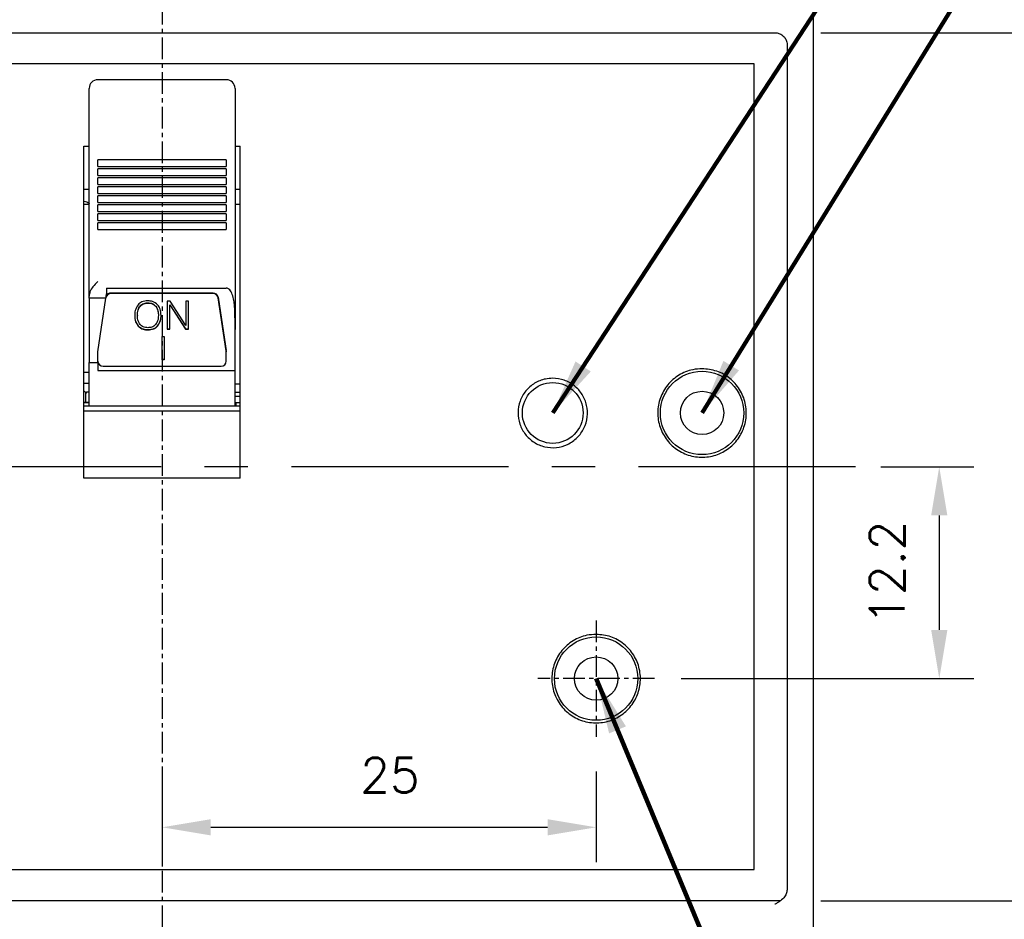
# Model space of a CAD drawing. Extents: x -6 to 988, y -5 to 692.
# Tile 16 of 24: x 446 to 503, y 500 to 552. Entities that reach past the tile are written whole.
import ezdxf

# ---------------------------------------------------------------- set-up
doc = ezdxf.new("R2010")
doc.units = 0
doc.header["$MEASUREMENT"] = 0
doc.linetypes.add('CENTER', pattern=[2, 1.25, -0.25, 0.25, -0.25])
doc.layers.get('0').update_dxf_attribs({"linetype": 'CONTINUOUS'})
doc.layers.add('cen', color=1, linetype='CENTER')
doc.layers.add('di', color=3, linetype='CONTINUOUS')
doc.styles.add('KIM', font='ROMANS.shx', dxfattribs={"height": 5, "bigfont": 'GSG1.shx'})
doc.styles.get("Standard").update_dxf_attribs({"font": 'romans.shx', "height": 2, "bigfont": 'hgs.shx'})
doc.dimstyles.get("Standard").update_dxf_attribs({"dimscale": 0, "dimtxt": 2, "dimasz": 2, "dimexe": 0.5, "dimexo": 0.5, "dimgap": 1, "dimtad": 1, "dimdsep": 46, "dimtxsty": 'Standard', "dimcen": 0, "dimclrd": 3, "dimclre": 3, "dimclrt": 3, "dimadec": 0, "dimazin": 2, "dimtp": 0.1, "dimtm": 0.1, "dimtfac": 1, "dimtmove": 0, "dimatfit": 3, "dimfxl": 0, "dimtolj": 1, "dimarcsym": 0})
doc.dimstyles.new('STANDARD$0', dxfattribs={"dimtxt": 5, "dimasz": 5, "dimexe": 1, "dimexo": 2, "dimgap": 2, "dimtad": 1, "dimdec": 4, "dimzin": 12, "dimdsep": 46, "dimtxsty": 'KIM', "dimcen": -1, "dimdle": 0.1, "dimadec": 0, "dimazin": 0, "dimtfac": 1, "dimtdec": 4, "dimtmove": 0, "dimatfit": 3, "dimfxl": 0, "dimtolj": 1, "dimtzin": 0, "dimarcsym": 0})

# ---------------------------------------------------------------- blocks, each defined once
blk = doc.blocks.new('*D165')
at = {"layer": 'di'}
for p, q in [((492.263, 551.083), (511.084, 551.083)), ((509.084, 548.283), (509.084, 503.883)), ((492.263, 501.083), (511.084, 501.083))]:
    blk.add_line(p, q, dxfattribs=at)
for points in [[(508.617, 548.283), (509.551, 548.283), (509.084, 551.083)], [(508.617, 503.883), (509.551, 503.883), (509.084, 501.083)]]:
    blk.add_solid(points, dxfattribs=at)
at = {"layer": 'di', "insert": (506.084, 526.083), "char_height": 2, "attachment_point": 5, "rotation": 90}
blk.add_mtext('\\A1;50', dxfattribs=at)
blk = doc.blocks.new('*D166')
at = {"layer": 'di'}
for p, q in [((484.598, 566.083), (531.084, 566.083)), ((529.084, 563.283), (529.084, 488.883)), ((484.598, 486.083), (531.084, 486.083))]:
    blk.add_line(p, q, dxfattribs=at)
for points in [[(528.617, 563.283), (529.551, 563.283), (529.084, 566.083)], [(528.617, 488.883), (529.551, 488.883), (529.084, 486.083)]]:
    blk.add_solid(points, dxfattribs=at)
at = {"layer": 'di', "insert": (526.084, 526.083), "char_height": 2, "attachment_point": 5, "rotation": 90}
blk.add_mtext('\\A1;80', dxfattribs=at)
blk = doc.blocks.new('*D167')
at = {"layer": 'di'}
for p, q in [((493.122, 558.083), (521.084, 558.083)), ((519.084, 555.283), (519.084, 496.883)), ((493.122, 494.083), (521.084, 494.083))]:
    blk.add_line(p, q, dxfattribs=at)
for points in [[(518.617, 555.283), (519.551, 555.283), (519.084, 558.083)], [(518.617, 496.883), (519.551, 496.883), (519.084, 494.083)]]:
    blk.add_solid(points, dxfattribs=at)
at = {"layer": 'di', "insert": (516.084, 526.083), "char_height": 2, "attachment_point": 5, "rotation": 90}
blk.add_mtext('\\A1;64', dxfattribs=at)
blk = doc.blocks.new('*D169')
at = {"layer": 'di'}
for p, q in [((415.622, 576.083), (399.483, 576.083)), ((401.483, 573.283), (401.483, 480.383)), ((452.322, 477.583), (399.483, 477.583))]:
    blk.add_line(p, q, dxfattribs=at)
for points in [[(401.016, 573.283), (401.95, 573.283), (401.483, 576.083)], [(401.016, 480.383), (401.95, 480.383), (401.483, 477.583)]]:
    blk.add_solid(points, dxfattribs=at)
at = {"layer": 'di', "insert": (398.483, 527.183), "char_height": 2, "attachment_point": 5, "rotation": 90}
blk.add_mtext('\\A1;98.5', dxfattribs=at)
blk = doc.blocks.new('*D156')
at = {"layer": 'di'}
for p, q in [((454.322, 508.528), (454.322, 503.32)), ((479.322, 508.528), (479.322, 503.32)), ((457.122, 505.32), (476.522, 505.32))]:
    blk.add_line(p, q, dxfattribs=at)
for points in [[(457.122, 505.786), (457.122, 504.853), (454.322, 505.32)], [(476.522, 505.786), (476.522, 504.853), (479.322, 505.32)]]:
    blk.add_solid(points, dxfattribs=at)
at = {"layer": 'di', "insert": (467.445, 508.32), "char_height": 2, "attachment_point": 5}
blk.add_mtext('\\A1;25', dxfattribs=at)
blk = doc.blocks.new('*D157')
at = {"layer": 'di'}
for p, q in [((495.71, 526.083), (501.084, 526.083)), ((499.084, 523.283), (499.084, 516.683)), ((484.228, 513.883), (501.084, 513.883))]:
    blk.add_line(p, q, dxfattribs=at)
for points in [[(498.617, 523.283), (499.551, 523.283), (499.084, 526.083)], [(498.617, 516.683), (499.551, 516.683), (499.084, 513.883)]]:
    blk.add_solid(points, dxfattribs=at)
at = {"layer": 'di', "insert": (496.084, 519.983), "char_height": 2, "attachment_point": 5, "rotation": 90}
blk.add_mtext('\\A1;12.2', dxfattribs=at)
blk = doc.blocks.new('*D158')
at = {"layer": 'di'}
for p, q in [((472.177, 568.083), (541.533, 568.083)), ((539.533, 565.283), (539.533, 486.883)), ((472.098, 484.083), (541.533, 484.083))]:
    blk.add_line(p, q, dxfattribs=at)
for points in [[(539.066, 565.283), (539.999, 565.283), (539.533, 568.083)], [(539.066, 486.883), (539.999, 486.883), (539.533, 484.083)]]:
    blk.add_solid(points, dxfattribs=at)
at = {"layer": 'di', "insert": (536.533, 526.083), "char_height": 2, "attachment_point": 5, "rotation": 90}
blk.add_mtext('\\A1;84', dxfattribs=at)

msp = doc.modelspace()

# ---------------------------------------------------------------- linework, layer by layer
for p, q in [((491.822, 557.383), (491.822, 494.783)), ((419.022, 551.083), (489.622, 551.083)), ((490.322, 550.381), (490.322, 550.197)), ((490.322, 550.197), (490.322, 501.969)), ((488.422, 549.283), (420.222, 549.283)), ((488.422, 502.883), (488.422, 549.283)), ((450.122, 547.096), (450.122, 547.878)), ((458.022, 548.378), (450.622, 548.378)), ((458.522, 547.878), (458.522, 547.096)), ((450.122, 546.601), (450.122, 547.096)), ((458.522, 547.096), (458.522, 546.601)), ((450.122, 544.294), (450.122, 546.601)), ((458.522, 546.601), (458.522, 544.294)), ((449.822, 544.548), (450.122, 544.548)), ((449.822, 525.422), (449.822, 544.548)), ((458.522, 544.548), (458.822, 544.548)), ((458.822, 525.422), (458.822, 544.548)), ((450.122, 538.46), (450.122, 544.294)), ((458.522, 544.294), (458.522, 538.46)), ((458.022, 543.771), (450.622, 543.771)), ((450.622, 543.713), (450.622, 543.771)), ((450.622, 543.386), (450.622, 543.713)), ((450.622, 543.386), (458.022, 543.386)), ((458.022, 543.771), (458.022, 543.713)), ((458.022, 543.713), (458.022, 543.386)), ((458.022, 543.252), (450.622, 543.252)), ((450.622, 543.194), (450.622, 543.252)), ((450.622, 542.867), (450.622, 543.194)), ((450.622, 542.867), (458.022, 542.867)), ((458.022, 542.733), (450.622, 542.733)), ((450.622, 542.676), (450.622, 542.733)), ((458.022, 543.252), (458.022, 543.194)), ((458.022, 543.194), (458.022, 542.867)), ((458.022, 542.733), (458.022, 542.676)), ((450.622, 542.349), (450.622, 542.676)), ((450.622, 542.349), (458.022, 542.349)), ((458.022, 542.214), (450.622, 542.214)), ((450.622, 542.157), (450.622, 542.214)), ((450.622, 541.83), (450.622, 542.157)), ((458.022, 542.676), (458.022, 542.349)), ((458.022, 542.214), (458.022, 542.157)), ((458.022, 542.157), (458.022, 541.83)), ((450.122, 542.056), (449.822, 542.056)), ((450.622, 541.83), (458.022, 541.83)), ((458.022, 541.696), (450.622, 541.696)), ((450.622, 541.638), (450.622, 541.696)), ((450.622, 541.311), (450.622, 541.638)), ((458.022, 541.696), (458.022, 541.638)), ((458.022, 541.638), (458.022, 541.311)), ((458.822, 542.056), (458.522, 542.056)), ((450.122, 541.183), (449.822, 541.183)), ((450.622, 541.311), (458.022, 541.311)), ((458.022, 541.177), (450.622, 541.177)), ((450.622, 541.119), (450.622, 541.177)), ((450.622, 540.792), (450.622, 541.119)), ((458.022, 541.177), (458.022, 541.119)), ((458.022, 541.119), (458.022, 540.792)), ((458.822, 541.183), (458.522, 541.183)), ((450.622, 540.792), (458.022, 540.792)), ((458.022, 540.658), (450.622, 540.658)), ((450.622, 540.601), (450.622, 540.658)), ((450.622, 540.274), (450.622, 540.601)), ((458.022, 540.658), (458.022, 540.601)), ((458.022, 540.601), (458.022, 540.274)), ((450.622, 540.274), (458.022, 540.274)), ((458.022, 540.139), (450.622, 540.139)), ((450.622, 540.082), (450.622, 540.139)), ((450.622, 539.755), (450.622, 540.082)), ((458.022, 540.139), (458.022, 540.082)), ((458.022, 540.082), (458.022, 539.755)), ((450.622, 539.755), (458.022, 539.755)), ((450.122, 538.102), (450.122, 538.46)), ((458.522, 538.46), (458.522, 538.102)), ((450.122, 537.777), (450.122, 538.102)), ((450.122, 535.918), (450.122, 537.777)), ((458.522, 538.102), (458.522, 537.777)), ((458.522, 537.777), (458.522, 536.683)), ((458.522, 536.683), (458.522, 533.998)), ((450.122, 535.789), (450.122, 535.918)), ((451.122, 536.372), (458.022, 536.372)), ((451.122, 536.372), (451.122, 536.051)), ((457.262, 536.087), (451.382, 536.087)), ((457.262, 536.056), (451.382, 536.056)), ((451.086, 535.789), (450.122, 535.789)), ((450.122, 535.789), (450.122, 532.082)), ((450.622, 532.701), (451.086, 535.789)), ((453.508, 535.528), (453.508, 535.512)), ((453.953, 535.343), (453.953, 535.327)), ((454.781, 535.617), (454.615, 535.617)), ((454.615, 535.617), (454.615, 534.007)), ((454.769, 535.419), (455.676, 534.022)), ((454.769, 535.419), (454.769, 535.403)), ((454.769, 534.007), (454.769, 535.403)), ((454.769, 535.403), (455.676, 534.007)), ((455.693, 534.211), (454.781, 535.617)), ((455.847, 535.617), (455.693, 535.617)), ((455.693, 535.617), (455.693, 534.211)), ((455.847, 534.007), (455.847, 535.617)), ((457.559, 535.843), (458.019, 532.784)), ((458.019, 532.753), (457.559, 535.811)), ((452.899, 534.815), (452.899, 534.799)), ((453.053, 535.339), (453.053, 535.323)), ((454.109, 534.815), (454.109, 534.799)), ((452.939, 534.201), (452.939, 534.185)), ((453.504, 533.983), (453.504, 533.967)), ((454.057, 534.192), (454.057, 534.176)), ((454.615, 534.022), (454.769, 534.022)), ((454.615, 534.007), (454.769, 534.007)), ((455.676, 534.022), (455.847, 534.022)), ((455.676, 534.022), (455.676, 534.007)), ((455.676, 534.007), (455.847, 534.007)), ((458.522, 531.625), (458.522, 533.998)), ((454.318, 533.586), (454.445, 533.586)), ((454.318, 532.246), (454.318, 533.586)), ((454.445, 533.586), (454.445, 532.246)), ((450.622, 532.082), (450.622, 532.701)), ((458.022, 532.744), (458.022, 532.712)), ((458.022, 532.163), (458.022, 532.712)), ((450.122, 532.082), (450.622, 532.082)), ((450.122, 529.583), (450.122, 532.082)), ((450.622, 532.082), (450.622, 531.625)), ((454.445, 532.262), (454.318, 532.262)), ((454.445, 532.246), (454.318, 532.246)), ((449.822, 531.525), (450.122, 531.525)), ((450.622, 531.625), (458.522, 531.625)), ((450.922, 531.878), (457.722, 531.878)), ((458.522, 529.583), (458.522, 531.625)), ((450.122, 530.883), (449.822, 530.883)), ((458.822, 530.833), (458.522, 530.833)), ((449.922, 530.294), (449.922, 530.389)), ((449.922, 529.783), (449.922, 530.294)), ((450.122, 530.383), (449.972, 530.383)), ((458.522, 530.389), (458.822, 530.389)), ((450.122, 529.783), (449.822, 529.783)), ((449.822, 529.783), (450.122, 529.783)), ((458.822, 530.127), (458.522, 530.127)), ((458.522, 529.783), (458.822, 529.783)), ((458.572, 529.782), (458.572, 529.783)), ((458.572, 529.782), (458.572, 529.623)), ((458.822, 529.583), (449.822, 529.583)), ((458.822, 529.283), (449.822, 529.283)), ((458.572, 529.583), (458.572, 529.623)), ((458.822, 525.422), (449.822, 525.422)), ((420.222, 502.883), (488.422, 502.883)), ((490.322, 501.969), (490.322, 501.792)), ((490.322, 501.792), (490.322, 501.772)), ((489.936, 501.083), (418.708, 501.083))]:
    msp.add_line(p, q)
for centre, radius in [((485.422, 529.183), 2.4), ((476.822, 529.183), 1.75), ((485.422, 529.183), 1.25), ((479.322, 513.883), 2.4), ((479.322, 513.883), 1.25)]:
    msp.add_circle(centre, radius)
for centre, radius, start, end in [((450.622, 547.878), 0.5, 90, 180), ((458.022, 547.878), 0.5, 0, 90), ((451.377, 535.758), 0.298, 88.9941, 161.009), ((451.378, 535.786), 0.301, 89.327, 156.804), ((457.268, 535.792), 0.295, 9.897, 91.1658), ((457.268, 535.76), 0.295, 9.897, 91.1658), ((457.751, 532.712), 0.271, 0.0019, 8.5599), ((450.914, 532.171), 0.293, 181.5253, 271.4481), ((457.729, 532.171), 0.293, 268.5519, 358.4747), ((449.972, 530.583), 0.2, 221.4096, 270), ((450.017, 530.288), 0.095, 86.8626, 176.4742)]:
    msp.add_arc(centre, radius, start, end)
msp.add_ellipse((450.807, 535.883), major_axis=(-0.883, -6.5), ratio=0.044052, start_param=1.562329, end_param=1.602607)
for points, knots in [([(489.622, 551.083), (489.7, 551.075), (489.857, 551.059), (490.067, 550.939), (490.225, 550.761), (490.31, 550.564), (490.318, 550.434), (490.322, 550.381)], [0, 0, 0, 0, 0.214181, 0.428355, 0.642715, 0.857467, 1, 1, 1, 1]), ([(449.822, 541.381), (449.928, 541.354), (450.037, 541.326), (450.12, 541.258), (450.122, 541.256)], [0, 0, 0, 0, 0.975376, 1, 1, 1, 1]), ([(450.622, 536.75), (450.621, 536.749), (450.521, 536.654), (450.345, 536.483), (450.156, 536.198), (450.132, 536.003), (450.122, 535.918)], [0, 0, 0, 0, 0.004478, 0.414212, 0.745066, 1, 1, 1, 1]), ([(458.522, 533.998), (458.523, 534.315), (458.525, 534.79), (458.497, 535.375), (458.444, 535.758), (458.371, 536.025), (458.27, 536.212), (458.192, 536.305), (458.11, 536.357), (458.055, 536.371), (458.027, 536.372), (458.022, 536.372)], [0, 0, 0, 0, 0.373882, 0.561277, 0.690649, 0.830333, 0.884088, 0.938167, 0.968206, 0.994093, 1, 1, 1, 1]), ([(452.937, 535.415), (452.872, 535.308), (452.754, 535.115), (452.748, 534.894), (452.745, 534.796)], [0, 0, 0, 0, 0.558164, 1, 1, 1, 1]), ([(453.504, 535.638), (453.382, 535.63), (453.165, 535.615), (453.007, 535.476), (452.937, 535.415)], [0, 0, 0, 0, 0.560206, 1, 1, 1, 1]), ([(453.053, 535.339), (453.086, 535.372), (453.151, 535.44), (453.309, 535.514), (453.433, 535.523), (453.508, 535.528)], [0, 0, 0, 0, 0.280171, 0.560364, 1, 1, 1, 1]), ([(453.053, 535.323), (453.086, 535.357), (453.151, 535.424), (453.309, 535.498), (453.433, 535.507), (453.508, 535.512)], [0, 0, 0, 0, 0.280171, 0.560364, 1, 1, 1, 1]), ([(454.066, 535.417), (453.975, 535.491), (453.811, 535.623), (453.598, 535.633), (453.504, 535.638)], [0, 0, 0, 0, 0.557806, 1, 1, 1, 1]), ([(453.508, 535.528), (453.605, 535.52), (453.777, 535.506), (453.899, 535.393), (453.953, 535.343)], [0, 0, 0, 0, 0.559821, 1, 1, 1, 1]), ([(453.508, 535.512), (453.605, 535.505), (453.777, 535.491), (453.899, 535.377), (453.953, 535.327)], [0, 0, 0, 0, 0.559821, 1, 1, 1, 1]), ([(453.953, 535.343), (454.007, 535.251), (454.102, 535.085), (454.107, 534.898), (454.109, 534.815)], [0, 0, 0, 0, 0.558165, 1, 1, 1, 1]), ([(454.263, 534.798), (454.258, 534.923), (454.249, 535.147), (454.122, 535.335), (454.066, 535.417)], [0, 0, 0, 0, 0.560689, 1, 1, 1, 1]), ([(452.745, 534.812), (452.75, 534.688), (452.759, 534.467), (452.884, 534.282), (452.939, 534.201)], [0, 0, 0, 0, 0.560644, 1, 1, 1, 1]), ([(452.745, 534.796), (452.75, 534.672), (452.759, 534.451), (452.884, 534.266), (452.939, 534.185)], [0, 0, 0, 0, 0.5606441, 1, 1, 1, 1]), ([(452.899, 534.815), (452.903, 534.92), (452.909, 535.107), (453.009, 535.268), (453.053, 535.339)], [0, 0, 0, 0, 0.560727, 1, 1, 1, 1]), ([(452.899, 534.799), (452.903, 534.904), (452.909, 535.092), (453.009, 535.252), (453.053, 535.323)], [0, 0, 0, 0, 0.560727, 1, 1, 1, 1]), ([(453.062, 534.273), (453.006, 534.364), (452.907, 534.528), (452.901, 534.716), (452.899, 534.799)], [0, 0, 0, 0, 0.558084, 1, 1, 1, 1]), ([(454.109, 534.799), (454.105, 534.693), (454.097, 534.505), (453.994, 534.345), (453.948, 534.275)], [0, 0, 0, 0, 0.560621, 1, 1, 1, 1]), ([(453.953, 535.327), (454.007, 535.235), (454.102, 535.07), (454.107, 534.882), (454.109, 534.799)], [0, 0, 0, 0, 0.558165, 1, 1, 1, 1]), ([(454.057, 534.192), (454.127, 534.299), (454.253, 534.49), (454.26, 534.714), (454.263, 534.813)], [0, 0, 0, 0, 0.557958, 1, 1, 1, 1]), ([(454.057, 534.176), (454.127, 534.283), (454.253, 534.474), (454.26, 534.699), (454.263, 534.798)], [0, 0, 0, 0, 0.5579583, 1, 1, 1, 1]), ([(453.508, 534.092), (453.412, 534.1), (453.241, 534.113), (453.116, 534.224), (453.062, 534.273)], [0, 0, 0, 0, 0.55993, 1, 1, 1, 1]), ([(453.948, 534.275), (453.878, 534.215), (453.751, 534.107), (453.583, 534.097), (453.508, 534.092)], [0, 0, 0, 0, 0.558064, 1, 1, 1, 1]), ([(452.939, 534.201), (453.031, 534.128), (453.197, 533.997), (453.41, 533.987), (453.504, 533.983)], [0, 0, 0, 0, 0.557825, 1, 1, 1, 1]), ([(452.939, 534.185), (453.031, 534.112), (453.197, 533.982), (453.41, 533.971), (453.504, 533.967)], [0, 0, 0, 0, 0.557825, 1, 1, 1, 1]), ([(453.504, 533.983), (453.621, 533.991), (453.831, 534.005), (453.988, 534.135), (454.057, 534.192)], [0, 0, 0, 0, 0.560065, 1, 1, 1, 1]), ([(453.504, 533.967), (453.621, 533.975), (453.831, 533.99), (453.988, 534.119), (454.057, 534.176)], [0, 0, 0, 0, 0.560065, 1, 1, 1, 1]), ([(485.422, 531.733), (485.708, 531.704), (486.282, 531.648), (487.045, 531.209), (487.625, 530.561), (487.957, 529.753), (488.003, 528.882), (487.758, 528.044), (487.249, 527.335), (486.535, 526.834), (485.695, 526.598), (484.824, 526.654), (484.02, 526.994), (483.375, 527.581), (482.96, 528.349), (482.823, 529.211), (482.979, 530.069), (483.41, 530.829), (484.068, 531.398), (484.778, 531.692), (485.243, 531.721), (485.422, 531.733)], [0, 0, 0, 0, 0.053688, 0.107376, 0.161064, 0.214754, 0.268443, 0.322132, 0.375821, 0.429509, 0.483198, 0.536886, 0.590575, 0.644263, 0.697952, 0.75164, 0.805329, 0.859018, 0.912707, 0.966396, 1, 1, 1, 1]), ([(476.822, 531.183), (477.047, 531.161), (477.496, 531.116), (478.095, 530.772), (478.55, 530.264), (478.81, 529.63), (478.846, 528.947), (478.654, 528.29), (478.255, 527.734), (477.695, 527.341), (477.036, 527.156), (476.353, 527.199), (475.723, 527.466), (475.216, 527.927), (474.891, 528.529), (474.784, 529.205), (474.906, 529.878), (475.244, 530.474), (475.76, 530.92), (476.317, 531.151), (476.681, 531.174), (476.822, 531.183)], [0, 0, 0, 0, 0.053688, 0.107376, 0.161065, 0.214754, 0.268443, 0.322132, 0.375821, 0.429509, 0.483198, 0.536886, 0.590575, 0.644264, 0.697952, 0.751641, 0.80533, 0.859019, 0.912708, 0.966397, 1, 1, 1, 1]), ([(479.322, 516.433), (479.608, 516.404), (480.182, 516.348), (480.945, 515.909), (481.525, 515.261), (481.857, 514.453), (481.903, 513.582), (481.658, 512.744), (481.149, 512.035), (480.435, 511.534), (479.595, 511.298), (478.724, 511.354), (477.921, 511.694), (477.275, 512.281), (476.86, 513.049), (476.723, 513.911), (476.879, 514.769), (477.31, 515.529), (477.968, 516.098), (478.678, 516.392), (479.143, 516.421), (479.322, 516.433)], [0, 0, 0, 0, 0.053685, 0.107369, 0.161055, 0.214743, 0.268434, 0.322128, 0.375823, 0.429516, 0.483203, 0.536885, 0.590567, 0.64425, 0.697939, 0.751633, 0.805328, 0.859021, 0.912711, 0.966399, 1, 1, 1, 1]), ([(490.322, 501.772), (490.315, 501.696), (490.3, 501.535), (490.171, 501.288), (489.983, 501.108), (489.812, 500.999), (489.707, 500.94), (489.652, 500.911), (489.623, 500.896), (489.622, 500.895)], [0, 0, 0, 0, 0.192279, 0.405747, 0.688929, 0.841703, 0.918598, 0.995531, 1, 1, 1, 1])]:
    msp.add_open_spline(points, degree=3, knots=knots)
at = {"layer": 'cen'}
for p, q in [((454.322, 580.815), (454.322, 475.009)), ((479.322, 517.238), (479.322, 510.528)), ((482.677, 513.883), (475.967, 513.883))]:
    msp.add_line(p, q, dxfattribs=at)
at = {"layer": 'cen', "ltscale": 10}
msp.add_line((494.267, 526.083), (414.376, 526.083), dxfattribs=at)

# ---------------------------------------------------------------- dimensions: what is measured, and where the dimension line sits
at = {"layer": 'di'}
for base, p1, p2, angle, override, picture, middle in [((401.483, 477.583), (417.622, 576.083), (454.322, 477.583), 90, {"dimtxt": 3, "dimasz": 2.8, "dimexe": 2, "dimdec": 2, "dimzin": 8, "dimtxsty": 'Standard', "dimcen": 0, "dimclrd": 256, "dimclre": 256, "dimclrt": 256, "dimadec": 2, "dimazin": 2, "dimtfac": 0.6, "dimtdec": 2, "dimtzin": 8, "dimlwd": 65535, "dimlwe": 65535, "dimarcsym": 1}, '*D169', (401.483, 527.183)), ((539.533, 484.083), (470.177, 568.083), (470.098, 484.083), 270, {"dimtxt": 3, "dimasz": 2.8, "dimexe": 2, "dimdec": 2, "dimzin": 8, "dimtxsty": 'Standard', "dimcen": 0, "dimclrd": 256, "dimclre": 256, "dimclrt": 256, "dimadec": 2, "dimazin": 2, "dimtfac": 0.6, "dimtdec": 2, "dimtmove": 0, "dimtzin": 8, "dimlwd": 65535, "dimlwe": 65535, "dimarcsym": 1}, '*D158', (539.533, 526.083)), ((529.084, 486.083), (482.598, 566.083), (482.598, 486.083), 270, {"dimtxt": 3, "dimasz": 2.8, "dimexe": 2, "dimdec": 2, "dimzin": 8, "dimtxsty": 'Standard', "dimcen": 0, "dimclrd": 256, "dimclre": 256, "dimclrt": 256, "dimadec": 2, "dimazin": 2, "dimtfac": 0.6, "dimtdec": 2, "dimtmove": 0, "dimtzin": 8, "dimlwd": 65535, "dimlwe": 65535, "dimarcsym": 1}, '*D166', (529.084, 526.083)), ((519.084, 494.083), (491.122, 558.083), (491.122, 494.083), 270, {"dimtxt": 3, "dimasz": 2.8, "dimexe": 2, "dimdec": 2, "dimzin": 8, "dimtxsty": 'Standard', "dimcen": 0, "dimclrd": 256, "dimclre": 256, "dimclrt": 256, "dimadec": 2, "dimazin": 2, "dimtfac": 0.6, "dimtdec": 2, "dimtmove": 0, "dimtzin": 8, "dimlwd": 65535, "dimlwe": 65535, "dimarcsym": 1}, '*D167', (519.084, 526.083)), ((509.084, 501.083), (490.263, 551.083), (490.263, 501.083), 270, {"dimtxt": 3, "dimasz": 2.8, "dimexe": 2, "dimdec": 2, "dimzin": 8, "dimtxsty": 'Standard', "dimcen": 0, "dimclrd": 256, "dimclre": 256, "dimclrt": 256, "dimadec": 2, "dimazin": 2, "dimtfac": 0.6, "dimtdec": 2, "dimtmove": 0, "dimtzin": 8, "dimlwd": 65535, "dimlwe": 65535, "dimarcsym": 1}, '*D165', (509.084, 526.083)), ((499.084, 513.883), (493.71, 526.083), (482.228, 513.883), 270, {"dimtxt": 3, "dimasz": 2.8, "dimexe": 2, "dimdec": 2, "dimzin": 8, "dimtxsty": 'Standard', "dimcen": 0, "dimclrd": 256, "dimclre": 256, "dimclrt": 256, "dimadec": 2, "dimazin": 2, "dimtfac": 0.6, "dimtdec": 2, "dimtmove": 0, "dimtzin": 8, "dimlwd": 65535, "dimlwe": 65535, "dimarcsym": 1}, '*D157', (499.084, 519.983))]:
    dim = msp.add_linear_dim(base=base, p1=p1, p2=p2, angle=angle, dimstyle='STANDARD$0', override=override, dxfattribs=at)
    dim.commit()
    dim.dimension.update_dxf_attribs({"geometry": picture, "text_midpoint": middle, "dimtype": 160})
dim = msp.add_linear_dim(base=(479.322, 505.32), p1=(454.322, 510.528), p2=(479.322, 510.528), dimstyle='STANDARD$0', override={"dimtxt": 3, "dimasz": 2.8, "dimexe": 2, "dimdec": 2, "dimzin": 8, "dimtxsty": 'Standard', "dimcen": 0, "dimclrd": 256, "dimclre": 256, "dimclrt": 256, "dimadec": 2, "dimazin": 2, "dimtfac": 0.6, "dimtdec": 2, "dimtzin": 8, "dimlwd": 65535, "dimlwe": 65535, "dimarcsym": 1}, dxfattribs=at)
dim.commit()
dim.dimension.update_dxf_attribs({"geometry": '*D156', "text_midpoint": (467.445, 505.32), "dimtype": 160})

# ---------------------------------------------------------------- leaders
at = {"layer": 'di', "annotation_type": 0, "has_hookline": 1, "hookline_direction": 0}
for points, text_width in [([(476.822, 529.183), (516.065, 589.17), (519.265, 589.17)], 29.244), ([(485.422, 529.183), (514.852, 576.896), (518.052, 576.896)], 31.087), ([(479.322, 513.883), (499.922, 464.462), (503.122, 464.462)], 20.992)]:
    msp.add_leader(points, dimstyle='Standard', override={"dimscale": 1, "dimtxt": 4, "dimasz": 3.2, "dimexe": 2, "dimexo": 2, "dimgap": 2, "dimclrd": 256, "dimclre": 256, "dimclrt": 256, "dimadec": 2, "dimtfac": 0.6, "dimlwd": 65535, "dimlwe": 65535, "dimarcsym": 1}, dxfattribs=dict(at, text_width=text_width))

doc.saveas('drawing.dxf')
